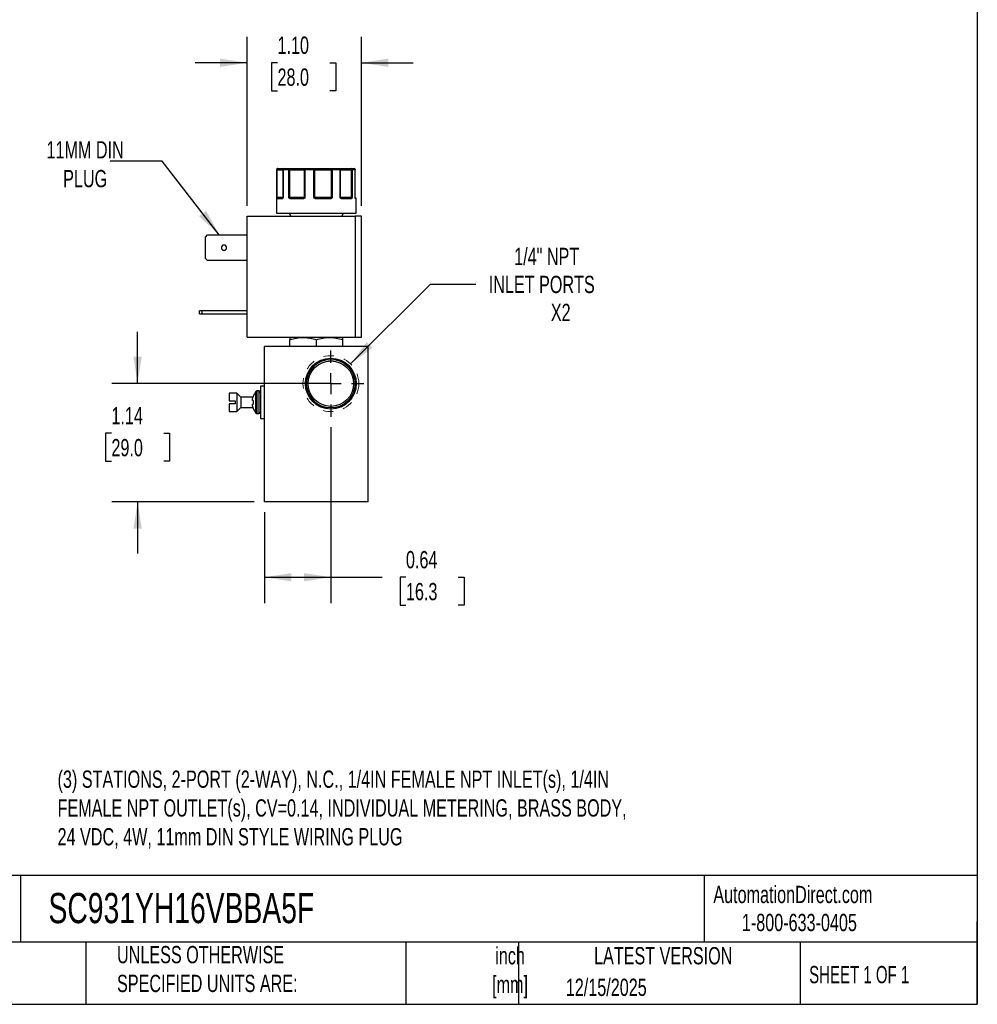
# Model space of a CAD drawing. Header units: inches. Extents: x 0.5 to 22.2, y 0.5 to 16.5.
# Tile 14 of 19: x 12.3 to 21.5, y 0.5 to 10. Entities that reach past the tile are written whole.
import ezdxf

# ---------------------------------------------------------------- set-up
doc = ezdxf.new("R2010")
doc.units = ezdxf.units.IN
doc.header["$LTSCALE"] = 2
doc.header["$MEASUREMENT"] = 0
for name, pattern in [('SLD-Center', [0.75, 0.6, -0.05, 0.05, -0.05]), ('SLD-Dashed', [0.075, 0.05, -0.025]), ('SLD-Solid', [0])]:
    doc.linetypes.add(name, pattern=pattern)
doc.layers.add('CENTER', color=40, linetype='SLD-Center')
doc.layers.add('DIMENSIONS', color=140, linetype='SLD-Solid', lineweight=25)
doc.layers.add('TEXT', color=140, linetype='SLD-Solid', lineweight=25)
doc.styles.add('SLDTEXTSTYLE0', font='TXT', dxfattribs={"width": 0.7})
doc.styles.add('SLDTEXTSTYLE1', font='TXT', dxfattribs={"width": 0.65})
doc.dimstyles.new('SLDDIMSTYLE1', dxfattribs={"dimtxt": 0.169922, "dimasz": 0.26, "dimexe": 0, "dimexo": 0.0625, "dimgap": 0.04248, "dimtad": 0, "dimtih": 1, "dimtoh": 1, "dimrnd": 1e-09, "dimdsep": 46, "dimtxsty": 'SLDTEXTSTYLE0', "dimsah": 1, "dimcen": 0.09, "dimadec": 0, "dimazin": 2, "dimtfac": 1, "dimtofl": 0, "dimtmove": 0, "dimatfit": 3, "dimfxl": 0, "dimfrac": 2, "dimtolj": 1, "dimtzin": 12, "dimarcsym": 0})
doc.dimstyles.new('SLDDIMSTYLE2', dxfattribs={"dimtxt": 0.169922, "dimasz": 0.26, "dimexe": 0, "dimexo": 0.0625, "dimgap": 0.04248, "dimtad": 0, "dimtih": 1, "dimtoh": 1, "dimrnd": 1e-09, "dimzin": 12, "dimdsep": 46, "dimtxsty": 'SLDTEXTSTYLE0', "dimsah": 1, "dimcen": 0, "dimadec": 0, "dimazin": 3, "dimtfac": 1, "dimtofl": 0, "dimtmove": 0, "dimatfit": 3, "dimfxl": 0, "dimfrac": 2, "dimtolj": 1, "dimtzin": 12, "dimarcsym": 0})
doc.dimstyles.new('SLDDIMSTYLE5', dxfattribs={"dimtxt": 0.169922, "dimasz": 0.26, "dimexe": 0, "dimexo": 0.0625, "dimgap": 0.04248, "dimtad": 0, "dimtih": 1, "dimtoh": 1, "dimrnd": 1e-09, "dimzin": 12, "dimdsep": 46, "dimtxsty": 'SLDTEXTSTYLE0', "dimsah": 1, "dimcen": 0.09, "dimadec": 0, "dimazin": 3, "dimtfac": 1, "dimtmove": 0, "dimatfit": 0, "dimfxl": 0, "dimfrac": 2, "dimtolj": 1, "dimtzin": 12, "dimarcsym": 0})
doc.dimstyles.new('SLDDIMSTYLE6', dxfattribs={"dimtxt": 0.169922, "dimasz": 0.26, "dimexe": 0, "dimexo": 0.0625, "dimgap": 0.04248, "dimtad": 0, "dimtih": 1, "dimtoh": 1, "dimrnd": 1e-09, "dimzin": 4, "dimdsep": 46, "dimtxsty": 'SLDTEXTSTYLE0', "dimsah": 1, "dimcen": 0.09, "dimadec": 0, "dimazin": 1, "dimtfac": 1, "dimtmove": 0, "dimatfit": 0, "dimfxl": 0, "dimfrac": 2, "dimtolj": 1, "dimtzin": 12, "dimarcsym": 0})
doc.dimstyles.new('SLDDIMSTYLE7', dxfattribs={"dimtxt": 0.18, "dimasz": 0.26, "dimexe": 0, "dimexo": 0.0625, "dimgap": 0, "dimtad": 0, "dimtih": 1, "dimtoh": 1, "dimdec": 0, "dimrnd": 1e-09, "dimzin": 0, "dimdsep": 46, "dimtxsty": 'Standard', "dimsah": 1, "dimcen": 0.09, "dimadec": 0, "dimazin": 0, "dimtfac": 0.26, "dimtdec": 0, "dimtofl": 0, "dimtmove": 0, "dimatfit": 3, "dimfxl": 0, "dimfrac": 2, "dimtolj": 1, "dimtzin": 0, "dimarcsym": 0})

# ---------------------------------------------------------------- blocks, each defined once
blk = doc.blocks.new('_D_8')
at = {"layer": 'DIMENSIONS'}
for p, q in [((15.2611, 6.0715), (15.2611, 4.3723)), ((14.6211, 5.2505), (14.6211, 4.3723)), ((14.6211, 4.6223), (15.2611, 4.6223)), ((15.2611, 4.6223), (15.7556, 4.6223)), ((15.9858, 4.6223), (15.9288, 4.6223)), ((15.9288, 4.6223), (15.9288, 4.3522)), ((16.4908, 4.6223), (16.5478, 4.6223)), ((16.5478, 4.6223), (16.5478, 4.3522)), ((15.9288, 4.3522), (15.9858, 4.3522)), ((16.5478, 4.3522), (16.4908, 4.3522))]:
    blk.add_line(p, q, dxfattribs=at)
for points in [[(14.6211, 4.6223), (14.8811, 4.5823), (14.8811, 4.6623)], [(15.2611, 4.6223), (15.0011, 4.6623), (15.0011, 4.5823)]]:
    blk.add_solid(points, dxfattribs=at)
at = {"layer": 'DIMENSIONS', "char_height": 0.16667, "attachment_point": 1, "style": 'SLDTEXTSTYLE0'}
for s, insert in [('0.64', (15.9858, 4.8751)), ('16.3', (15.9858, 4.567))]:
    blk.add_mtext(s, dxfattribs=dict(at, insert=insert))
blk = doc.blocks.new('_D_9')
at = {"layer": 'DIMENSIONS'}
for p, q in [((13.3959, 6.4905), (13.3959, 6.9905)), ((15.1611, 6.4905), (13.1459, 6.4905)), ((13.1434, 6.0115), (13.0864, 6.0115)), ((13.0864, 6.0115), (13.0864, 5.7414)), ((13.6484, 6.0115), (13.7054, 6.0115)), ((13.7054, 6.0115), (13.7054, 5.7414)), ((13.0864, 5.7414), (13.1434, 5.7414)), ((13.7054, 5.7414), (13.6484, 5.7414)), ((14.5211, 5.3505), (13.1459, 5.3505)), ((13.3959, 5.3505), (13.3959, 4.8505))]:
    blk.add_line(p, q, dxfattribs=at)
for points in [[(13.3959, 6.4905), (13.4359, 6.7505), (13.3559, 6.7505)], [(13.3959, 5.3505), (13.3559, 5.0905), (13.4359, 5.0905)]]:
    blk.add_solid(points, dxfattribs=at)
at = {"layer": 'DIMENSIONS', "char_height": 0.16667, "attachment_point": 1, "style": 'SLDTEXTSTYLE0'}
for s, insert in [('1.14', (13.1434, 6.2644)), ('29.0', (13.1434, 5.9563))]:
    blk.add_mtext(s, dxfattribs=dict(at, insert=insert))
blk = doc.blocks.new('_D_10')
at = {"layer": 'DIMENSIONS'}
for p, q in [((15.4519, 6.6813), (16.2223, 7.4517)), ((16.2223, 7.4517), (16.6598, 7.4517))]:
    blk.add_line(p, q, dxfattribs=at)
blk.add_solid([(15.4519, 6.6813), (15.6641, 6.8368), (15.6075, 6.8934)], dxfattribs=at)
at = {"layer": 'DIMENSIONS', "attachment_point": 1, "style": 'SLDTEXTSTYLE0'}
for s, insert, char_height in [('1/4" NPT', (17.0304, 7.8016), 0.16667), ('INLET PORTS', (16.7848, 7.5315), 0.166667), ('X2', (17.3841, 7.2614), 0.16667)]:
    blk.add_mtext(s, dxfattribs=dict(at, insert=insert, char_height=char_height))
blk = doc.blocks.new('_D_11')
at = {"layer": 'DIMENSIONS'}
for p, q in [((14.4518, 8.2059), (14.4518, 9.8377)), ((15.5558, 8.2059), (15.5558, 9.8377)), ((14.4518, 9.5877), (13.9518, 9.5877)), ((14.7462, 9.5877), (14.6891, 9.5877)), ((14.6891, 9.5877), (14.6891, 9.3177)), ((15.2511, 9.5877), (15.3082, 9.5877)), ((15.3082, 9.5877), (15.3082, 9.3177)), ((15.5558, 9.5877), (16.0558, 9.5877)), ((14.6891, 9.3177), (14.7462, 9.3177)), ((15.3082, 9.3177), (15.2511, 9.3177))]:
    blk.add_line(p, q, dxfattribs=at)
for points in [[(14.4518, 9.5877), (14.1918, 9.6277), (14.1918, 9.5477)], [(15.5558, 9.5877), (15.8158, 9.5477), (15.8158, 9.6277)]]:
    blk.add_solid(points, dxfattribs=at)
at = {"layer": 'DIMENSIONS', "char_height": 0.16667, "attachment_point": 1, "style": 'SLDTEXTSTYLE0'}
for s, insert in [('1.10', (14.7462, 9.8406)), ('28.0', (14.7462, 9.5325))]:
    blk.add_mtext(s, dxfattribs=dict(at, insert=insert))
blk = doc.blocks.new('SW_CENTERMARKSYMBOL_6')
at = {"layer": 'CENTER', "color": 0}
for p, q in [((0, 0.2), (0, 0.319)), ((0, 0), (0, 0.1)), ((-0.2, 0), (-0.319, 0)), ((0, 0), (-0.1, 0)), ((0, 0), (0, -0.1)), ((0, 0), (0.1, 0)), ((0.2, 0), (0.319, 0)), ((0, -0.2), (0, -0.319))]:
    blk.add_line(p, q, dxfattribs=at)

msp = doc.modelspace()

# ---------------------------------------------------------------- linework, layer by layer
for p, q in [((14.7361, 8.5559), (14.7361, 8.1359)), ((14.7386, 8.5559), (14.7361, 8.5559)), ((14.7386, 8.2859), (14.7386, 8.5559)), ((14.7432, 8.5559), (14.7386, 8.5559)), ((14.7432, 8.2859), (14.7432, 8.5559)), ((14.7432, 8.5559), (14.7982, 8.5559)), ((14.7982, 8.5559), (14.7982, 8.2859)), ((14.7998, 8.5559), (14.7982, 8.5559)), ((14.7998, 8.5559), (14.7998, 8.2859)), ((14.8564, 8.5559), (14.7998, 8.5559)), ((14.8564, 8.2859), (14.8564, 8.5559)), ((14.8646, 8.5559), (14.8564, 8.5559)), ((14.8646, 8.2859), (14.8646, 8.5559)), ((14.8646, 8.5559), (15.005, 8.5559)), ((15.0114, 8.5559), (15.005, 8.5559)), ((15.005, 8.5559), (15.005, 8.2859)), ((15.0114, 8.5559), (15.0114, 8.2859)), ((15.0981, 8.5559), (15.0114, 8.5559)), ((15.0981, 8.2859), (15.0981, 8.5559)), ((15.1061, 8.5559), (15.0981, 8.5559)), ((15.1061, 8.2859), (15.1061, 8.5559)), ((15.1061, 8.5559), (15.2656, 8.5559)), ((15.2656, 8.5559), (15.2656, 8.2859)), ((15.2742, 8.5559), (15.2656, 8.5559)), ((15.2742, 8.5559), (15.2742, 8.2859)), ((15.3505, 8.5559), (15.2742, 8.5559)), ((15.3505, 8.2859), (15.3505, 8.5559)), ((15.3545, 8.5559), (15.3505, 8.5559)), ((15.3545, 8.2859), (15.3545, 8.5559)), ((15.3545, 8.5559), (15.4587, 8.5559)), ((15.4587, 8.5559), (15.4587, 8.2859)), ((15.4655, 8.5559), (15.4587, 8.5559)), ((15.4655, 8.5559), (15.4655, 8.2859)), ((15.4956, 8.5559), (15.4655, 8.5559)), ((15.4956, 8.2859), (15.4956, 8.5559)), ((15.4959, 8.5559), (15.4956, 8.5559)), ((15.4959, 8.2859), (15.4959, 8.5559)), ((14.7386, 8.2859), (14.7432, 8.2859)), ((14.7913, 8.2759), (14.7408, 8.2759)), ((14.7982, 8.2859), (14.7432, 8.2859)), ((14.7964, 8.2812), (14.7956, 8.2809)), ((14.7964, 8.2814), (14.7977, 8.2837)), ((14.7982, 8.2859), (14.7998, 8.2859)), ((14.8564, 8.2859), (14.8646, 8.2859)), ((15.005, 8.2859), (14.8646, 8.2859)), ((14.9962, 8.2759), (14.8682, 8.2759)), ((15.005, 8.2859), (15.0114, 8.2859)), ((15.0981, 8.2859), (15.1061, 8.2859)), ((15.2656, 8.2859), (15.1061, 8.2859)), ((15.2595, 8.2759), (15.1139, 8.2759)), ((15.2656, 8.2859), (15.2742, 8.2859)), ((15.3505, 8.2859), (15.3545, 8.2859)), ((15.4587, 8.2859), (15.3545, 8.2859)), ((15.4581, 8.2759), (15.3631, 8.2759)), ((15.4587, 8.2859), (15.4655, 8.2859)), ((15.4956, 8.2859), (15.4959, 8.2859)), ((15.5061, 8.2759), (15.499, 8.2759)), ((15.5061, 8.1359), (15.5061, 8.2759)), ((14.4518, 6.9389), (14.4518, 8.1059)), ((14.4518, 8.1059), (15.4958, 8.1059)), ((14.7361, 8.1359), (15.5061, 8.1359)), ((14.8576, 8.1359), (14.8749, 8.1059)), ((15.3673, 8.1059), (15.3846, 8.1359)), ((15.4958, 8.1059), (15.4958, 6.9389)), ((15.5558, 8.1059), (15.4958, 8.1059)), ((15.5558, 6.9389), (15.5558, 8.1059)), ((14.0498, 7.9057), (14.071, 7.9269)), ((14.0498, 7.7001), (14.0498, 7.9057)), ((14.071, 7.9269), (14.4518, 7.9269)), ((14.071, 7.6789), (14.0498, 7.7001)), ((14.4518, 7.6789), (14.071, 7.6789)), ((13.9938, 7.1639), (13.9938, 7.1949)), ((14.015, 7.1949), (13.9938, 7.1949)), ((13.9938, 7.1639), (14.015, 7.1639)), ((14.015, 7.1949), (14.015, 7.1639)), ((14.4518, 7.1949), (14.015, 7.1949)), ((14.015, 7.1639), (14.4518, 7.1639)), ((14.4518, 6.9389), (15.4958, 6.9389)), ((14.8692, 6.9389), (14.8652, 6.9366)), ((15.377, 6.9366), (15.3731, 6.9389)), ((15.4958, 6.9389), (15.5558, 6.9389)), ((14.6211, 5.3505), (14.6211, 6.8505)), ((15.6211, 6.8505), (14.6211, 6.8505)), ((14.8652, 6.8505), (14.8652, 6.9138)), ((15.1211, 6.8505), (15.1211, 6.9138)), ((15.377, 6.8505), (15.377, 6.9138)), ((15.6211, 5.3505), (15.6211, 6.8505)), ((14.6211, 6.4665), (14.5811, 6.4665)), ((14.5811, 6.4665), (14.5811, 6.1545)), ((14.3536, 6.398), (14.2811, 6.398)), ((14.2811, 6.398), (14.2811, 6.3255)), ((14.3911, 6.3605), (14.3536, 6.398)), ((14.3536, 6.398), (14.3536, 6.223)), ((14.5119, 6.3701), (14.5119, 6.3677)), ((14.5667, 6.42), (14.548, 6.42)), ((14.548, 6.42), (14.548, 6.201)), ((14.5667, 6.42), (14.5667, 6.201)), ((14.2811, 6.3255), (14.3361, 6.3255)), ((14.2811, 6.2955), (14.2811, 6.223)), ((14.3361, 6.2955), (14.2811, 6.2955)), ((14.3361, 6.3255), (14.3361, 6.3105)), ((14.3361, 6.3105), (14.3361, 6.2955)), ((14.51, 6.3605), (14.3911, 6.3605)), ((14.3911, 6.3605), (14.3911, 6.2605)), ((14.5119, 6.327), (14.5119, 6.3105)), ((14.5119, 6.3105), (14.5119, 6.2939)), ((14.2811, 6.223), (14.3536, 6.223)), ((14.3536, 6.223), (14.3911, 6.2605)), ((14.3911, 6.2605), (14.51, 6.2605)), ((14.5119, 6.2532), (14.5119, 6.2508)), ((14.548, 6.201), (14.5667, 6.201)), ((14.5811, 6.1545), (14.6211, 6.1545)), ((15.6211, 5.3505), (14.6211, 5.3505))]:
    msp.add_line(p, q)
at = {"flags": 128}
for points in [[(14.8682, 8.2759), (14.8683, 8.2769), (14.8684, 8.2778), (14.8687, 8.2787), (14.8692, 8.2794), (14.8697, 8.28), (14.8702, 8.2805), (14.8708, 8.2808), (14.8715, 8.2809)], [(14.9962, 8.2759), (14.9962, 8.2769), (14.9963, 8.2778), (14.9965, 8.2787), (14.9967, 8.2794), (14.9969, 8.28), (14.9972, 8.2805), (14.9975, 8.2808), (14.9978, 8.2809)], [(15.2595, 8.2759), (15.2595, 8.2769), (15.2594, 8.2778), (15.2592, 8.2787), (15.259, 8.2794), (15.2587, 8.28), (15.2584, 8.2805), (15.2581, 8.2808), (15.2577, 8.2809)], [(15.3631, 8.2759), (15.363, 8.2769), (15.3628, 8.2778), (15.3625, 8.2787), (15.3621, 8.2794), (15.3617, 8.28), (15.3611, 8.2805), (15.3605, 8.2808), (15.3599, 8.2809)], [(15.4969, 8.2801), (15.4968, 8.2804), (15.4967, 8.2808)]]:
    msp.add_lwpolyline(points, dxfattribs=at)
at = {"color": 7, "linetype": 'SLD-Dashed', "lineweight": 18}
msp.add_circle((15.2611, 6.4905), 0.2699, dxfattribs=at)
for radius in [0.2457, 0.234, 0.219]:
    msp.add_circle((15.2611, 6.4905), radius)
for centre, radius, start, end in [((14.7461, 8.5559), 0.01, 90, 180), ((14.8082, 8.5559), 0.01, 90.51531, 180), ((15.4859, 8.5559), 0.01, 0, 89.97293), ((14.7439, 8.2781), 0.00451, 107.92872, 170.04749), ((14.7458, 8.2759), 0.00497, 90.35165, 180.34738), ((14.7355, 8.2857), 0.0077, 334.10893, 1.12435), ((14.796, 8.2762), 0.00468, 94.76017, 184.07609), ((14.7991, 8.2802), 0.00297, 150.37435, 206.63588), ((14.7932, 8.2859), 0.005, 333.9855, 0), ((14.8686, 8.2744), 0.00879, 115.09392, 149.62823), ((14.8929, 8.2857), 0.0283, 179.57898, 186.71527), ((14.9997, 8.2859), 0.00521, 318.04613, 0.33517), ((15.0115, 8.2842), 0.00808, 192.8266, 221.07682), ((15.1711, 8.2276), 0.0843, 139.43736, 142.51373), ((15.1121, 8.2858), 0.006, 179.08503, 214.7124), ((15.1811, 8.2771), 0.0671, 176.79786, 181.06639), ((15.2569, 8.2857), 0.00867, 337.28817, 1.09595), ((15.2575, 8.2712), 0.0134, 34.67236, 56.16715), ((15.3595, 8.2859), 0.005, 179.99607, 224.63667), ((15.3531, 8.281), 0.0032, 318.07271, 25.41426), ((15.4534, 8.2762), 0.00472, 356.44605, 85.93845), ((15.4766, 8.2857), 0.0179, 179.35408, 190.65511), ((15.4568, 8.2764), 0.00635, 22.66314, 69.92586), ((15.5009, 8.2859), 0.005, 180, 189.25209), ((15.4939, 8.2759), 0.00503, 359.84609, 54.88208), ((15.494, 8.2794), 0.00307, 350.12107, 14.33424), ((15.5011, 8.2759), 0.005, 0, 90), ((14.2298, 7.8029), 0.025, 90, 270), ((14.2298, 7.8029), 0.025, 270, 90), ((14.671, 6.3105), 0.1699, 142.2811, 159.45914), ((14.548, 6.4056), 0.0144, 90, 142.26379), ((14.5667, 6.4056), 0.0144, 0, 90), ((14.671, 6.3105), 0.1699, 200.54086, 217.7187), ((14.548, 6.2154), 0.0144, 217.72518, 270), ((14.5667, 6.2154), 0.0144, 270, 0)]:
    msp.add_arc(centre, radius, start, end)
for points in [[(14.7486, 8.5659), (14.7431, 8.5659), (14.7386, 8.5614), (14.7386, 8.5559)], [(14.8082, 8.5659), (14.824, 8.5659), (14.8425, 8.5659), (14.8633, 8.5659)], [(14.8633, 8.5659), (14.8595, 8.5659), (14.8564, 8.5614), (14.8564, 8.5559)], [(15.0114, 8.5559), (15.0114, 8.5614), (15.0126, 8.5659), (15.0142, 8.5659)], [(15.0142, 8.5659), (15.0417, 8.5659), (15.07, 8.5659), (15.0987, 8.5659)], [(15.0987, 8.5659), (15.0983, 8.5659), (15.0981, 8.5614), (15.0981, 8.5559)], [(15.2703, 8.5659), (15.2966, 8.5659), (15.3215, 8.5659), (15.3445, 8.5659)], [(15.3445, 8.5659), (15.3478, 8.5659), (15.3505, 8.5614), (15.3505, 8.5559)], [(15.4655, 8.5559), (15.4655, 8.5614), (15.4615, 8.5659), (15.4565, 8.5659)], [(15.4565, 8.5659), (15.4694, 8.5659), (15.4792, 8.5659), (15.4859, 8.5659)], [(14.7386, 8.2859), (14.7391, 8.2846), (14.7411, 8.2833), (14.7425, 8.2824)], [(14.7425, 8.2824), (14.7433, 8.2813), (14.7445, 8.2809), (14.7457, 8.2809)], [(14.7457, 8.2809), (14.7534, 8.2809), (14.7703, 8.2809), (14.7956, 8.2809)], [(14.7977, 8.2837), (14.7975, 8.2832), (14.7974, 8.2828), (14.7973, 8.2824)], [(14.7998, 8.2859), (14.7986, 8.2851), (14.798, 8.2844), (14.7977, 8.2837)], [(14.8564, 8.2859), (14.8591, 8.2846), (14.8625, 8.2833), (14.8648, 8.2824)], [(14.8648, 8.2824), (14.8666, 8.2813), (14.869, 8.2809), (14.8715, 8.2809)], [(14.8715, 8.2809), (14.9085, 8.2809), (14.9514, 8.2809), (14.9978, 8.2809)], [(14.9978, 8.2809), (14.9999, 8.2809), (15.002, 8.2813), (15.0036, 8.2824)], [(15.0036, 8.2824), (15.0053, 8.2833), (15.0078, 8.2846), (15.0114, 8.2859)], [(15.0981, 8.2859), (15.1018, 8.2846), (15.1049, 8.2833), (15.1071, 8.2824)], [(15.1071, 8.2824), (15.109, 8.2813), (15.1115, 8.2809), (15.114, 8.2809)], [(15.114, 8.2809), (15.1631, 8.2809), (15.2119, 8.2809), (15.2577, 8.2809)], [(15.2577, 8.2809), (15.2604, 8.2809), (15.263, 8.2813), (15.2649, 8.2824)], [(15.2649, 8.2824), (15.2673, 8.2833), (15.2708, 8.2846), (15.2742, 8.2859)], [(15.3505, 8.2859), (15.3535, 8.2846), (15.355, 8.2833), (15.356, 8.2824)], [(15.356, 8.2824), (15.3571, 8.2813), (15.3585, 8.2809), (15.3599, 8.2809)], [(15.3599, 8.2809), (15.3981, 8.2809), (15.4299, 8.2809), (15.4537, 8.2809)], [(15.4537, 8.2809), (15.4557, 8.2809), (15.4576, 8.2813), (15.459, 8.2824)], [(15.459, 8.2824), (15.4609, 8.2833), (15.4638, 8.2846), (15.4655, 8.2859)], [(15.4956, 8.2859), (15.496, 8.2852), (15.496, 8.2846), (15.4958, 8.284)], [(14.8652, 6.9366), (14.8652, 6.9366), (14.8652, 6.9277), (14.8652, 6.9138)], [(15.377, 6.9138), (15.377, 6.9277), (15.377, 6.9366), (15.377, 6.9366)], [(14.5039, 6.3331), (14.5041, 6.3344), (14.5043, 6.3371), (14.5046, 6.3397), (14.5048, 6.341)], [(14.5039, 6.3331), (14.5039, 6.3323), (14.5039, 6.3316), (14.5039, 6.3312)], [(14.5048, 6.3279), (14.5046, 6.3285), (14.5043, 6.3296), (14.5041, 6.3307), (14.5039, 6.3312)], [(14.5039, 6.2897), (14.5041, 6.2902), (14.5043, 6.2913), (14.5046, 6.2925), (14.5048, 6.293)], [(14.5039, 6.2897), (14.5039, 6.2893), (14.5039, 6.2886), (14.5039, 6.2878)], [(14.5048, 6.2799), (14.5046, 6.2812), (14.5043, 6.2838), (14.5041, 6.2865), (14.5039, 6.2878)], [(14.5048, 6.341), (14.5049, 6.3414), (14.5049, 6.3419), (14.505, 6.3423)], [(14.505, 6.3276), (14.5049, 6.3276), (14.5049, 6.3277), (14.5048, 6.3279)], [(14.5048, 6.293), (14.5049, 6.2932), (14.5049, 6.2933), (14.505, 6.2933)], [(14.505, 6.2786), (14.5049, 6.279), (14.5049, 6.2795), (14.5048, 6.2799)]]:
    msp.add_open_spline(points, degree=3)
for points, knots in [([(14.7432, 8.5559), (14.7433, 8.5565), (14.7433, 8.5578), (14.7436, 8.5596), (14.7441, 8.5614), (14.7449, 8.5633), (14.7464, 8.5653), (14.7478, 8.5657), (14.7486, 8.5659)], [0, 0, 0, 0, 0.11953, 0.241123, 0.367647, 0.501341, 0.708539, 1, 1, 1, 1]), ([(14.7486, 8.5659), (14.7548, 8.5659), (14.7673, 8.5659), (14.7834, 8.5659), (14.7966, 8.5659), (14.805, 8.5659), (14.8075, 8.5659), (14.808, 8.5659)], [0, 0, 0, 0, 0.227718, 0.455538, 0.696198, 0.937067, 1, 1, 1, 1]), ([(14.7998, 8.5559), (14.7998, 8.5585), (14.8007, 8.5611), (14.8038, 8.5648), (14.806, 8.5659), (14.8082, 8.5659)], [0, 0, 0, 0, 0.5, 0.5, 1, 1, 1, 1]), ([(14.8646, 8.5559), (14.8646, 8.5565), (14.8646, 8.5578), (14.8645, 8.5596), (14.8644, 8.5614), (14.8642, 8.5633), (14.8638, 8.5653), (14.8635, 8.5657), (14.8633, 8.5659)], [0, 0, 0, 0, 0.12018, 0.243699, 0.370706, 0.501329, 0.711213, 1, 1, 1, 1]), ([(14.8633, 8.5659), (14.8658, 8.5659), (14.8709, 8.5659), (14.8784, 8.5659), (14.886, 8.5659), (14.8936, 8.5659), (14.9011, 8.5659), (14.9141, 8.5659), (14.9321, 8.5659), (14.954, 8.5659), (14.9738, 8.5659), (14.9889, 8.5659), (15, 8.5659), (15.008, 8.5659), (15.0121, 8.5659), (15.0142, 8.5659)], [0, 0, 0, 0, 0.040712, 0.081199, 0.121575, 0.161957, 0.202462, 0.243205, 0.371568, 0.500042, 0.628406, 0.75688, 0.838051, 0.918781, 1, 1, 1, 1]), ([(15.0142, 8.5659), (15.0137, 8.5659), (15.0127, 8.5658), (15.0104, 8.5652), (15.0076, 8.5634), (15.0057, 8.5603), (15.005, 8.5577), (15.005, 8.5565), (15.005, 8.5559)], [0, 0, 0, 0, 0.111803, 0.190688, 0.499452, 0.759073, 0.885608, 1, 1, 1, 1]), ([(15.1061, 8.5559), (15.106, 8.5565), (15.106, 8.5577), (15.1056, 8.5595), (15.1049, 8.5613), (15.104, 8.5629), (15.1028, 8.5643), (15.1015, 8.5652), (15.1001, 8.5658), (15.0992, 8.5658), (15.0987, 8.5659)], [0, 0, 0, 0, 0.1164407, 0.2344912, 0.3609042, 0.5000152, 0.6203524, 0.7600082, 0.859428, 1, 1, 1, 1]), ([(15.0987, 8.5659), (15.1004, 8.5659), (15.1039, 8.5659), (15.1094, 8.5659), (15.1152, 8.5659), (15.1213, 8.5659), (15.1276, 8.5659), (15.1388, 8.5659), (15.1558, 8.5659), (15.1792, 8.5659), (15.2032, 8.5659), (15.2244, 8.5659), (15.2421, 8.5659), (15.2566, 8.5659), (15.2657, 8.5659), (15.2703, 8.5659)], [0, 0, 0, 0, 0.0407122, 0.0811988, 0.1215751, 0.1619575, 0.2024623, 0.2432047, 0.371568, 0.5000423, 0.6284057, 0.75688, 0.838051, 0.9187806, 1, 1, 1, 1]), ([(15.2703, 8.5659), (15.27, 8.5658), (15.2694, 8.5658), (15.2686, 8.5652), (15.2679, 8.5646), (15.2674, 8.5638), (15.2666, 8.5623), (15.2658, 8.5598), (15.2657, 8.5571), (15.2656, 8.5559)], [0, 0, 0, 0, 0.127074, 0.240811, 0.340983, 0.427706, 0.501333, 0.759176, 1, 1, 1, 1]), ([(15.2742, 8.5559), (15.2742, 8.5585), (15.2738, 8.5611), (15.2723, 8.5648), (15.2713, 8.5659), (15.2703, 8.5659)], [0, 0, 0, 0, 0.5, 0.5, 1, 1, 1, 1]), ([(15.3545, 8.5559), (15.3545, 8.5562), (15.3545, 8.5568), (15.3543, 8.558), (15.3537, 8.5603), (15.352, 8.5628), (15.3488, 8.5653), (15.3461, 8.5657), (15.3445, 8.5659)], [0, 0, 0, 0, 0.0575914, 0.1171214, 0.2411285, 0.500835, 0.6945345, 1, 1, 1, 1]), ([(15.3445, 8.5659), (15.3447, 8.5659), (15.3449, 8.5659), (15.3459, 8.5659), (15.3472, 8.5659), (15.3489, 8.5659), (15.351, 8.5659), (15.3553, 8.5659), (15.3633, 8.5659), (15.3772, 8.5659), (15.3943, 8.5659), (15.4116, 8.5659), (15.4276, 8.5659), (15.4418, 8.5659), (15.4516, 8.5659), (15.4565, 8.5659)], [0, 0, 0, 0, 0.040712, 0.081199, 0.121575, 0.161957, 0.202462, 0.243205, 0.371568, 0.500042, 0.628406, 0.75688, 0.838051, 0.918781, 1, 1, 1, 1]), ([(15.4565, 8.5659), (15.4567, 8.5658), (15.4569, 8.5658), (15.4573, 8.5653), (15.4576, 8.5646), (15.4578, 8.5638), (15.4582, 8.5623), (15.4586, 8.5598), (15.4586, 8.5572), (15.4587, 8.5559)], [0, 0, 0, 0, 0.1260255, 0.23919, 0.3394345, 0.4267866, 0.5013303, 0.7576828, 1, 1, 1, 1]), ([(15.4859, 8.5659), (15.4884, 8.5659), (15.4909, 8.5648), (15.4946, 8.5611), (15.4956, 8.5585), (15.4956, 8.5559)], [0, 0, 0, 0, 0.5, 0.5, 1, 1, 1, 1]), ([(14.7394, 8.2789), (14.7393, 8.2793), (14.7392, 8.2803), (14.739, 8.282), (14.7388, 8.2839), (14.7387, 8.2852), (14.7386, 8.2859)], [0, 0, 0, 0, 0.236129, 0.498993, 0.712542, 1, 1, 1, 1]), ([(14.7408, 8.2759), (14.7406, 8.2759), (14.7404, 8.276), (14.74, 8.2766), (14.7397, 8.2775), (14.7395, 8.2784), (14.7394, 8.2789)], [0, 0, 0, 0, 0.270747, 0.52324, 0.763872, 1, 1, 1, 1]), ([(14.7964, 8.2789), (14.7962, 8.2785), (14.7956, 8.2777), (14.7946, 8.2769), (14.7936, 8.2763), (14.7925, 8.2759), (14.7917, 8.2759), (14.7913, 8.2759)], [0, 0, 0, 0, 0.188808, 0.379511, 0.575987, 0.781785, 1, 1, 1, 1]), ([(14.7998, 8.2859), (14.7995, 8.2851), (14.799, 8.2839), (14.7982, 8.282), (14.7974, 8.2803), (14.7968, 8.2793), (14.7964, 8.2789)], [0, 0, 0, 0, 0.291242, 0.500217, 0.762096, 1, 1, 1, 1]), ([(14.7977, 8.2837), (14.7975, 8.2834), (14.7972, 8.2827), (14.7966, 8.2818), (14.7964, 8.2814)], [0, 0, 0, 0, 0.4996787, 1, 1, 1, 1]), ([(14.7977, 8.2837), (14.7976, 8.2834), (14.7972, 8.2827), (14.7966, 8.2818), (14.7964, 8.2814)], [0, 0, 0, 0, 0.50714, 1, 1, 1, 1]), ([(14.861, 8.2789), (14.8606, 8.2793), (14.8597, 8.2803), (14.8586, 8.282), (14.8575, 8.2839), (14.8568, 8.2852), (14.8564, 8.2859)], [0, 0, 0, 0, 0.236129, 0.498993, 0.712542, 1, 1, 1, 1]), ([(14.8682, 8.2759), (14.8675, 8.2759), (14.8661, 8.276), (14.8642, 8.2766), (14.8625, 8.2775), (14.8615, 8.2784), (14.861, 8.2789)], [0, 0, 0, 0, 0.270747, 0.52324, 0.763872, 1, 1, 1, 1]), ([(15.0054, 8.2789), (15.0049, 8.2785), (15.0039, 8.2777), (15.0022, 8.2769), (15.0003, 8.2763), (14.9983, 8.2759), (14.9969, 8.2759), (14.9962, 8.2759)], [0, 0, 0, 0, 0.1888076, 0.3795113, 0.575987, 0.7817848, 1, 1, 1, 1]), ([(15.0114, 8.2859), (15.0108, 8.2851), (15.01, 8.2839), (15.0085, 8.282), (15.0071, 8.2803), (15.006, 8.2793), (15.0054, 8.2789)], [0, 0, 0, 0, 0.2912416, 0.5002174, 0.7620959, 1, 1, 1, 1]), ([(15.1043, 8.2789), (15.1037, 8.2793), (15.1025, 8.2803), (15.101, 8.282), (15.0995, 8.2839), (15.0986, 8.2852), (15.0981, 8.2859)], [0, 0, 0, 0, 0.2361294, 0.4989929, 0.7125421, 1, 1, 1, 1]), ([(15.1139, 8.2759), (15.113, 8.2759), (15.1112, 8.276), (15.1086, 8.2766), (15.1063, 8.2775), (15.1049, 8.2784), (15.1043, 8.2789)], [0, 0, 0, 0, 0.270747, 0.52324, 0.763872, 1, 1, 1, 1]), ([(15.2685, 8.2789), (15.268, 8.2785), (15.267, 8.2777), (15.2654, 8.2769), (15.2635, 8.2763), (15.2616, 8.2759), (15.2602, 8.2759), (15.2595, 8.2759)], [0, 0, 0, 0, 0.188808, 0.379511, 0.575987, 0.781785, 1, 1, 1, 1]), ([(15.2742, 8.2859), (15.2737, 8.2851), (15.2729, 8.2839), (15.2715, 8.282), (15.2702, 8.2803), (15.269, 8.2793), (15.2685, 8.2789)], [0, 0, 0, 0, 0.291242, 0.500217, 0.762096, 1, 1, 1, 1]), ([(15.3554, 8.2789), (15.355, 8.2793), (15.354, 8.2803), (15.3528, 8.282), (15.3517, 8.2839), (15.3509, 8.2852), (15.3505, 8.2859)], [0, 0, 0, 0, 0.236129, 0.498993, 0.712542, 1, 1, 1, 1]), ([(15.3631, 8.2759), (15.3623, 8.2759), (15.3609, 8.276), (15.3589, 8.2766), (15.3571, 8.2775), (15.356, 8.2784), (15.3554, 8.2789)], [0, 0, 0, 0, 0.270747, 0.52324, 0.763872, 1, 1, 1, 1]), ([(15.4626, 8.2789), (15.4624, 8.2785), (15.4619, 8.2777), (15.4611, 8.2769), (15.4601, 8.2763), (15.4591, 8.2759), (15.4584, 8.2759), (15.4581, 8.2759)], [0, 0, 0, 0, 0.188808, 0.379511, 0.575987, 0.781785, 1, 1, 1, 1]), ([(15.4655, 8.2859), (15.4652, 8.2851), (15.4648, 8.2839), (15.4642, 8.282), (15.4635, 8.2803), (15.4629, 8.2793), (15.4626, 8.2789)], [0, 0, 0, 0, 0.291242, 0.500217, 0.762096, 1, 1, 1, 1]), ([(15.497, 8.2789), (15.4969, 8.2793), (15.4966, 8.2803), (15.4963, 8.282), (15.4959, 8.2839), (15.4957, 8.2852), (15.4956, 8.2859)], [0, 0, 0, 0, 0.2361294, 0.4989929, 0.7125421, 1, 1, 1, 1]), ([(15.5003, 8.2809), (15.5006, 8.2809), (15.5011, 8.2809), (15.4981, 8.2809), (15.4965, 8.2809)], [0, 0, 0, 0, 0.452021, 1, 1, 1, 1]), ([(15.4971, 8.2796), (15.4971, 8.2796), (15.4972, 8.2795), (15.4971, 8.2798), (15.4969, 8.2801)], [0, 0, 0, 0, 0.0507311, 1, 1, 1, 1]), ([(15.499, 8.2759), (15.4988, 8.2759), (15.4984, 8.276), (15.4979, 8.2766), (15.4974, 8.2775), (15.4971, 8.2784), (15.497, 8.2789)], [0, 0, 0, 0, 0.270747, 0.52324, 0.763872, 1, 1, 1, 1]), ([(14.8652, 6.9138), (14.8861, 6.9207), (14.9072, 6.9265), (14.9497, 6.9344), (14.9712, 6.9366), (15.0038, 6.9366), (15.0147, 6.9361), (15.0364, 6.934), (15.0471, 6.9325), (15.0791, 6.9265), (15.1002, 6.9207), (15.1211, 6.9138)], [0, 0, 0, 0, 0.25, 0.25, 0.5, 0.5, 0.625, 0.625, 0.75, 0.75, 1, 1, 1, 1]), ([(15.1211, 6.9138), (15.142, 6.9207), (15.1631, 6.9265), (15.2056, 6.9344), (15.2271, 6.9366), (15.2597, 6.9366), (15.2706, 6.9361), (15.2923, 6.934), (15.303, 6.9325), (15.335, 6.9265), (15.3561, 6.9207), (15.377, 6.9138)], [0, 0, 0, 0, 0.25, 0.25, 0.5, 0.5, 0.625, 0.625, 0.75, 0.75, 1, 1, 1, 1]), ([(14.505, 6.3423), (14.5055, 6.3445), (14.5063, 6.3488), (14.5079, 6.3552), (14.5098, 6.3615), (14.5112, 6.3656), (14.5119, 6.3677)], [0, 0, 0, 0, 0.2501883, 0.5, 0.7498117, 1, 1, 1, 1]), ([(14.5366, 6.2065), (14.5366, 6.2065), (14.5366, 6.2531), (14.5366, 6.3678), (14.5366, 6.4144), (14.5366, 6.4144)], [0, 0, 0, 0, 0.5, 0.5, 1, 1, 1, 1]), ([(14.5119, 6.327), (14.5112, 6.3271), (14.5098, 6.3272), (14.5079, 6.3274), (14.5063, 6.3275), (14.5055, 6.3276), (14.505, 6.3276)], [0, 0, 0, 0, 0.250188, 0.5, 0.749812, 1, 1, 1, 1]), ([(14.505, 6.2933), (14.5055, 6.2933), (14.5063, 6.2934), (14.5079, 6.2936), (14.5098, 6.2937), (14.5112, 6.2938), (14.5119, 6.2939)], [0, 0, 0, 0, 0.2501883, 0.5, 0.7498117, 1, 1, 1, 1]), ([(14.5119, 6.2532), (14.5112, 6.2553), (14.5098, 6.2594), (14.5079, 6.2657), (14.5063, 6.2721), (14.5055, 6.2764), (14.505, 6.2786)], [0, 0, 0, 0, 0.250188, 0.5, 0.749812, 1, 1, 1, 1])]:
    msp.add_open_spline(points, degree=3, knots=knots)
at = {"layer": 'TEXT'}
for p, q in [((21.5, 16.5), (21.5, 0.5)), ((21.5, 1.7422), (0.5, 1.7422)), ((12.2645, 1.7422), (12.2645, 1.1)), ((18.8642, 1.7422), (18.8642, 1.1)), ((21.5, 0.5), (21.5, 1.3)), ((21.5, 1.1), (0.5, 1.1)), ((12.8961, 1.1), (12.8961, 0.5)), ((15.9862, 1.1), (15.9862, 0.5)), ((17.0718, 1.1), (17.0718, 0.5)), ((19.7912, 1.1), (19.7912, 0.5)), ((0.5, 0.5), (21.5, 0.5))]:
    msp.add_line(p, q, dxfattribs=at)

# ---------------------------------------------------------------- block references
at = {"layer": 'CENTER'}
msp.add_blockref('SW_CENTERMARKSYMBOL_6', (15.2611, 6.4905), dxfattribs=at)

# ---------------------------------------------------------------- texts
at = {"layer": 'TEXT'}
for s, insert, char_height, attachment_point, style in [('11MM DIN^JPLUG', (12.8899, 8.8309), 0.166667, 2, 'SLDTEXTSTYLE0'), ('(3) STATIONS, 2-PORT (2-WAY), N.C., 1/4IN FEMALE NPT INLET(s), 1/4IN ^JFEMALE NPT OUTLET(s), CV=0.14, INDIVIDUAL METERING, BRASS BODY, ^J24 VDC, 4W, 11mm DIN STYLE WIRING PLUG', (12.6235, 2.7564), 0.1666667, 1, 'SLDTEXTSTYLE0'), ('AutomationDirect.com', (18.9524, 1.6438), 0.166667, 1, 'SLDTEXTSTYLE0'), ('SC931YH16VBBA5F', (12.536, 1.5749), 0.291667, 1, 'SLDTEXTSTYLE0'), ('1-800-633-0405', (19.2277, 1.373), 0.166667, 1, 'SLDTEXTSTYLE0'), ('UNLESS OTHERWISE ^JSPECIFIED UNITS ARE:', (13.1975, 1.063), 0.166667, 1, 'SLDTEXTSTYLE0'), ('inch^J[mm]', (16.9905, 1.0521), 0.16667, 2, 'SLDTEXTSTYLE0'), ('LATEST VERSION', (18.4687, 1.0523), 0.166667, 2, 'SLDTEXTSTYLE0'), ('SHEET 1 OF 1', (19.8773, 0.8702), 0.166667, 1, 'SLDTEXTSTYLE1'), ('12/15/2025', (17.5286, 0.7473), 0.16667, 1, 'SLDTEXTSTYLE0')]:
    msp.add_mtext(s, dxfattribs=dict(at, insert=insert, char_height=char_height, attachment_point=attachment_point, style=style))

# ---------------------------------------------------------------- dimensions: what is measured, and where the dimension line sits
at = {"layer": 'DIMENSIONS'}
for base, p1, p2, dimstyle, picture, middle in [((14.4518, 9.5877), (15.5558, 8.1059), (14.4518, 8.1059), 'SLDDIMSTYLE6', '_D_11', (14.9987, 9.5877)), ((15.2611, 4.6223), (14.6211, 5.3505), (15.2611, 6.1715), 'SLDDIMSTYLE1', '_D_8', (16.2383, 4.6223))]:
    dim = msp.add_linear_dim(base=base, p1=p1, p2=p2, dimstyle=dimstyle, dxfattribs=at)
    dim.commit()
    dim.dimension.update_dxf_attribs({"geometry": picture, "text_midpoint": middle, "dimtype": 160})
dim = msp.add_diameter_dim_2p(p1=(15.0703, 6.2996), p2=(15.4519, 6.6813), text='1/4" NPT\\PINLET PORTS\\PX2', dimstyle='SLDDIMSTYLE2', override={"dimpost": '<>'}, dxfattribs=at)
dim.commit()
dim.dimension.update_dxf_attribs({"geometry": '_D_10', "text_midpoint": (17.5308, 7.4517), "dimtype": 163})
dim = msp.add_linear_dim(base=(13.3959, 6.4905), p1=(14.6211, 5.3505), p2=(15.2611, 6.4905), angle=90, dimstyle='SLDDIMSTYLE5', dxfattribs=at)
dim.commit()
dim.dimension.update_dxf_attribs({"geometry": '_D_9', "text_midpoint": (13.3959, 6.0115), "dimtype": 160})

# ---------------------------------------------------------------- leaders
at = {"layer": 'TEXT'}
msp.add_leader([(14.1837, 7.9269), (13.6325, 8.6367), (13.1325, 8.6367)], dimstyle='SLDDIMSTYLE7', dxfattribs=at)

doc.saveas('drawing.dxf')
